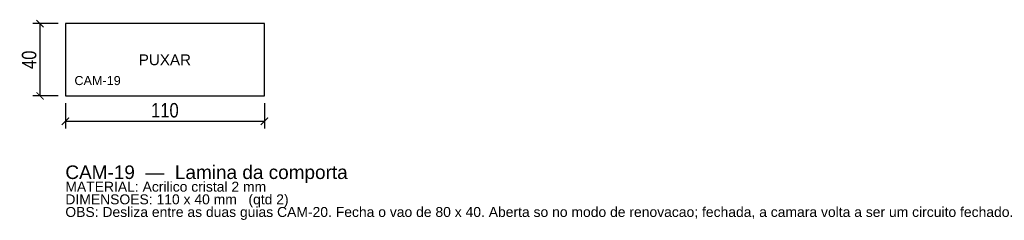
# Model space of a CAD drawing. Header units: millimetres. Extents: x -25 to 519, y -69 to 42.
import ezdxf
from ezdxf.enums import TextEntityAlignment as Align

# ---------------------------------------------------------------- set-up
doc = ezdxf.new("R2010")
doc.units = ezdxf.units.MM
for name, color, linetype in [('CORTE', 1, 'Continuous'), ('COTA', 4, 'Continuous'), ('GRAVACAO', 3, 'Continuous'), ('TEXTO', 7, 'Continuous')]:
    doc.layers.add(name, color=color, linetype=linetype)
doc.styles.add('ARIAL', font='arial.ttf')
doc.styles.add('OpenSansCondensed-Light', font='OpenSansCondensed-Light.ttf')
doc.dimstyles.new('EZDXF', dxfattribs={"dimtxt": 8, "dimasz": 4, "dimexe": 4, "dimexo": 4, "dimgap": 2, "dimtad": 1, "dimdec": 0, "dimdsep": 46, "dimtxsty": 'OpenSansCondensed-Light', "dimblk": 'ARCHTICK', "dimcen": 2.5, "dimclrd": 4, "dimclre": 4, "dimclrt": 4, "dimazin": 3, "dimtfac": 0.5, "dimtmove": 2, "dimatfit": 3})

# ---------------------------------------------------------------- blocks, each defined once
blk = doc.blocks.new('_ARCHTICK')
at = {"color": 0, "linetype": 'BYBLOCK', "const_width": 0.15}
blk.add_lwpolyline([(-0.5, -0.5), (0.5, 0.5)], dxfattribs=at)

msp = doc.modelspace()

# ---------------------------------------------------------------- linework, layer by layer
at = {"layer": 'CORTE'}
msp.add_lwpolyline([(0, 0), (110, 0), (110, 40), (0, 40)], close=True, dxfattribs=at)

# ---------------------------------------------------------------- texts
at = {"layer": 'GRAVACAO', "style": 'ARIAL'}
msp.add_text('PUXAR', height=6, dxfattribs=at).set_placement((55, 20), align=Align.MIDDLE_CENTER)
msp.add_text('CAM-19', height=5, dxfattribs=at).set_placement((5, 6))
at = {"layer": 'TEXTO', "style": 'ARIAL'}
for s, height, p in [('CAM-19  —  Lamina da comporta', 7.5, (0, -46)), ('MATERIAL: Acrilico cristal 2 mm', 5.5, (0, -53)), ('DIMENSOES: 110 x 40 mm   (qtd 2)', 5.5, (0, -60)), ('OBS: Desliza entre as duas guias CAM-20. Fecha o vao de 80 x 40. Aberta so no modo de renovacao; fechada, a camara volta a ser um circuito fechado.', 5.5, (0, -67))]:
    msp.add_text(s, height=height, dxfattribs=at).set_placement(p)

# ---------------------------------------------------------------- dimensions: what is measured, and where the dimension line sits
at = {"layer": 'COTA'}
msp.add_linear_dim(base=(-14, 0), p1=(0, 0), p2=(0, 40), angle=90, dimstyle='EZDXF', dxfattribs=at).render()
msp.add_linear_dim(base=(0, -14), p1=(0, 0), p2=(110, 0), dimstyle='EZDXF', dxfattribs=at).render()

doc.saveas('drawing.dxf')
